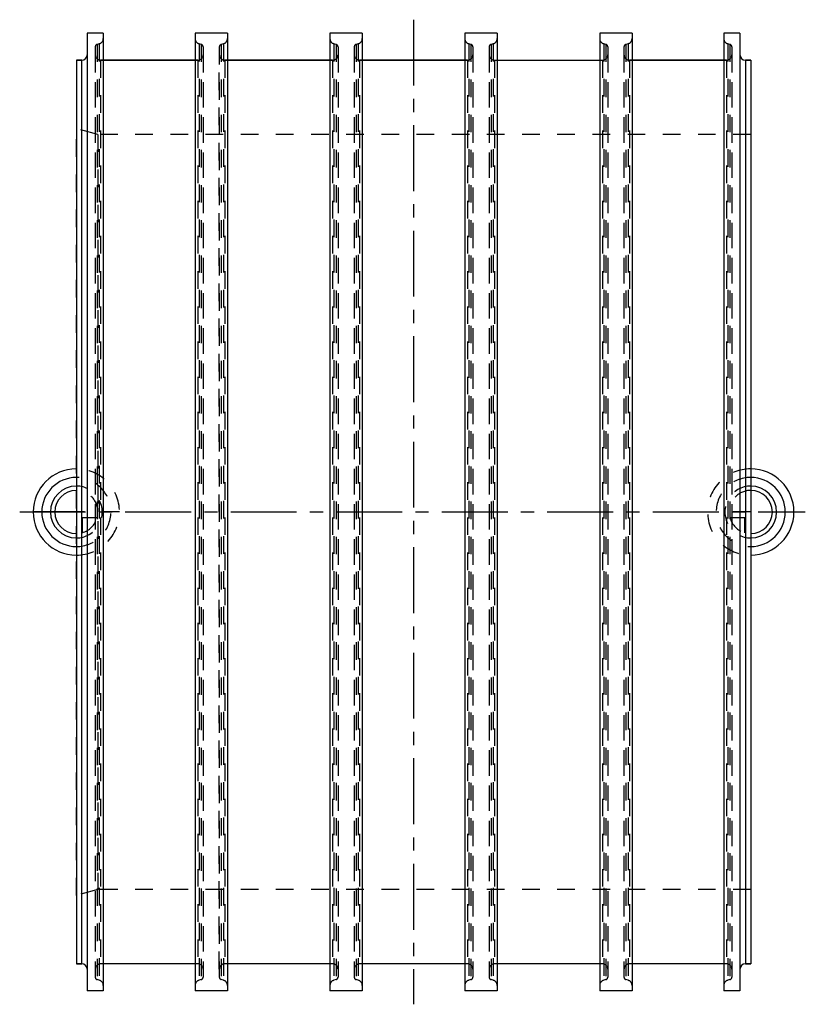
# Model space of a CAD drawing. Header units: millimetres. Extents: x 354 to 645, y 318 to 682.
import ezdxf

# ---------------------------------------------------------------- set-up
doc = ezdxf.new("R2010")
doc.units = ezdxf.units.MM
doc.header["$LTSCALE"] = 65.185185
doc.linetypes.add('CENTER', pattern=[0.6, 0.375, -0.075, 0.075, -0.075])
doc.linetypes.add('HIDDEN', pattern=[0.2, 0.1, -0.1])
for name, color, linetype in [('FASEN', 7, 'CONTINUOUS'), ('KOERPER', 7, 'CONTINUOUS'), ('KONST.EL_MIT_GEO', 7, 'CONTINUOUS'), ('KURVEN', 7, 'CONTINUOUS'), ('L1', 7, 'CONTINUOUS')]:
    doc.layers.add(name, color=color, linetype=linetype)

msp = doc.modelspace()

# ---------------------------------------------------------------- linework, layer by layer
at = {"layer": 'FASEN', "color": 8, "linetype": 'HIDDEN'}
for p, q in [((375, 357.86), (375, 642.14)), ((383, 640), (375, 642.14)), ((383, 640), (383, 360)), ((625, 640), (383, 640)), ((383, 360), (375, 357.86)), ((625, 360), (383, 360))]:
    msp.add_line(p, q, dxfattribs=at)
at = {"layer": 'KOERPER', "color": 7, "linetype": 'Continuous'}
for p, q in [((379, 677.5), (379, 322.5)), ((385, 677.5), (379, 677.5)), ((385, 677.5), (385, 322.5)), ((419, 677.5), (419, 322.5)), ((431, 677.5), (419, 677.5)), ((431, 677.5), (431, 322.5)), ((469, 677.5), (469, 322.5)), ((481, 677.5), (469, 677.5)), ((481, 677.5), (481, 322.5)), ((519, 677.5), (519, 322.5)), ((531, 677.5), (519, 677.5)), ((531, 677.5), (531, 322.5)), ((569, 677.5), (569, 322.5)), ((581, 677.5), (569, 677.5)), ((581, 677.5), (581, 322.5)), ((615, 677.5), (615, 322.5)), ((621, 677.5), (615, 677.5)), ((621, 677.5), (621, 322.5)), ((375, 667.5), (375, 332.5)), ((377, 667.5), (375, 667.5)), ((419, 667.5), (385, 667.5)), ((469, 667.5), (431, 667.5)), ((519, 667.5), (481, 667.5)), ((615, 667.5), (581, 667.5)), ((625, 667.5), (623, 667.5)), ((625, 667.5), (625, 332.5)), ((377, 332.5), (375, 332.5)), ((419, 332.5), (385, 332.5)), ((469, 332.5), (431, 332.5)), ((519, 332.5), (481, 332.5)), ((569, 332.5), (531, 332.5)), ((615, 332.5), (581, 332.5)), ((625, 332.5), (623, 332.5)), ((385, 322.5), (379, 322.5)), ((431, 322.5), (419, 322.5)), ((481, 322.5), (469, 322.5)), ((531, 322.5), (519, 322.5)), ((581, 322.5), (569, 322.5)), ((621, 322.5), (615, 322.5))]:
    msp.add_line(p, q, dxfattribs=at)
at = {"layer": 'KOERPER', "color": 8, "linetype": 'HIDDEN'}
for p, q in [((382, 672.39), (382, 327.61)), ((383.52, 673.57), (382.74, 673.36)), ((382.74, 673.36), (382.74, 326.64)), ((383.52, 673.57), (383.52, 326.43)), ((420.48, 673.57), (420.48, 326.43)), ((421.26, 673.36), (420.48, 673.57)), ((421.26, 673.36), (421.26, 326.64)), ((422, 672.39), (422, 327.61)), ((428, 672.39), (428, 327.61)), ((429.52, 673.57), (428.74, 673.36)), ((428.74, 673.36), (428.74, 326.64)), ((429.52, 673.57), (429.52, 326.43)), ((470.48, 673.57), (470.48, 326.43)), ((471.26, 673.36), (470.48, 673.57)), ((471.26, 673.36), (471.26, 326.64)), ((472, 672.39), (472, 327.61)), ((478, 672.39), (478, 327.61)), ((479.52, 673.57), (478.74, 673.36)), ((478.74, 673.36), (478.74, 326.64)), ((479.52, 673.57), (479.52, 326.43)), ((520.48, 673.57), (520.48, 326.43)), ((521.26, 673.36), (520.48, 673.57)), ((521.26, 673.36), (521.26, 326.64)), ((522, 672.39), (522, 327.61)), ((528, 672.39), (528, 327.61)), ((529.52, 673.57), (528.74, 673.36)), ((528.74, 673.36), (528.74, 326.64)), ((529.52, 673.57), (529.52, 326.43)), ((570.48, 673.57), (570.48, 326.43)), ((571.26, 673.36), (570.48, 673.57)), ((571.26, 673.36), (571.26, 326.64)), ((572, 672.39), (572, 327.61)), ((578, 672.39), (578, 327.61)), ((579.52, 673.57), (578.74, 673.36)), ((578.74, 673.36), (578.74, 326.64)), ((579.52, 673.57), (579.52, 326.43)), ((616.48, 673.57), (616.48, 326.43)), ((617.26, 673.36), (616.48, 673.57)), ((617.26, 673.36), (617.26, 326.64)), ((618, 672.39), (618, 327.61)), ((385, 667.5), (384, 667.5)), ((420, 667.5), (419, 667.5)), ((431, 667.5), (430, 667.5)), ((470, 667.5), (469, 667.5)), ((481, 667.5), (480, 667.5)), ((520, 667.5), (519, 667.5)), ((581, 667.5), (580, 667.5)), ((616, 667.5), (615, 667.5)), ((625, 640), (383, 640)), ((625, 360), (383, 360)), ((385, 332.5), (384, 332.5)), ((420, 332.5), (419, 332.5)), ((431, 332.5), (430, 332.5)), ((470, 332.5), (469, 332.5)), ((481, 332.5), (480, 332.5)), ((520, 332.5), (519, 332.5)), ((531, 332.5), (530, 332.5)), ((570, 332.5), (569, 332.5)), ((581, 332.5), (580, 332.5)), ((616, 332.5), (615, 332.5)), ((383.52, 326.43), (382.74, 326.64)), ((421.26, 326.64), (420.48, 326.43)), ((429.52, 326.43), (428.74, 326.64)), ((471.26, 326.64), (470.48, 326.43)), ((479.52, 326.43), (478.74, 326.64)), ((521.26, 326.64), (520.48, 326.43)), ((529.52, 326.43), (528.74, 326.64)), ((571.26, 326.64), (570.48, 326.43)), ((579.52, 326.43), (578.74, 326.64)), ((617.26, 326.64), (616.48, 326.43))]:
    msp.add_line(p, q, dxfattribs=at)
for centre, radius, start, end in [((383, 675.5), 2, 285, 360), ((421, 675.5), 2, 180, 255), ((429, 675.5), 2, 285, 360), ((471, 675.5), 2, 180, 255), ((479, 675.5), 2, 285, 360), ((521, 675.5), 2, 180, 255), ((529, 675.5), 2, 285, 360), ((571, 675.5), 2, 180, 255), ((579, 675.5), 2, 285, 360), ((617, 675.5), 2, 180, 255), ((383, 672.39), 1, 105, 180), ((421, 672.39), 1, 0, 75), ((429, 672.39), 1, 105, 180), ((471, 672.39), 1, 0, 75), ((479, 672.39), 1, 105, 180), ((521, 672.39), 1, 0, 75), ((529, 672.39), 1, 105, 180), ((571, 672.39), 1, 0, 75), ((579, 672.39), 1, 105, 180), ((617, 672.39), 1, 0, 75), ((383, 327.61), 1, 180, 255), ((383, 324.5), 2, 0, 75), ((421, 324.5), 2, 105, 180), ((421, 327.61), 1, 285, 360), ((429, 327.61), 1, 180, 255), ((429, 324.5), 2, 0, 75), ((471, 324.5), 2, 105, 180), ((471, 327.61), 1, 285, 360), ((479, 327.61), 1, 180, 255), ((479, 324.5), 2, 0, 75), ((521, 324.5), 2, 105, 180), ((521, 327.61), 1, 285, 360), ((529, 327.61), 1, 180, 255), ((529, 324.5), 2, 0, 75), ((571, 324.5), 2, 105, 180), ((571, 327.61), 1, 285, 360), ((579, 327.61), 1, 180, 255), ((579, 324.5), 2, 0, 75), ((617, 324.5), 2, 105, 180), ((617, 327.61), 1, 285, 360)]:
    msp.add_arc(centre, radius, start, end, dxfattribs=at)
at = {"layer": 'KONST.EL_MIT_GEO', "color": 8, "linetype": 'HIDDEN'}
for p, q in [((379, 669.5), (379, 330.5)), ((382, 669.5), (382, 330.5)), ((422, 669.5), (422, 330.5)), ((428, 330.5), (428, 669.5)), ((472, 669.5), (472, 330.5)), ((478, 669.5), (478, 330.5)), ((522, 669.5), (522, 330.5)), ((528, 669.5), (528, 330.5)), ((572, 669.5), (572, 330.5)), ((578, 669.5), (578, 330.5)), ((618, 669.5), (618, 330.5)), ((621, 669.5), (621, 330.5)), ((384, 667.5), (384, 332.5)), ((384, 667.5), (385, 667.5)), ((419, 667.5), (420, 667.5)), ((420, 667.5), (420, 332.5)), ((430, 667.5), (430, 332.5)), ((430, 667.5), (431, 667.5)), ((469, 667.5), (470, 667.5)), ((470, 667.5), (470, 332.5)), ((480, 667.5), (480, 332.5)), ((480, 667.5), (481, 667.5)), ((519, 667.5), (520, 667.5)), ((520, 667.5), (520, 332.5)), ((530, 667.5), (530, 332.5)), ((530, 667.5), (531, 667.5)), ((569, 667.5), (570, 667.5)), ((570, 667.5), (570, 332.5)), ((580, 667.5), (580, 332.5)), ((580, 667.5), (581, 667.5)), ((615, 667.5), (616, 667.5)), ((616, 667.5), (616, 332.5))]:
    msp.add_line(p, q, dxfattribs=at)
at = {"layer": 'KONST.EL_MIT_GEO', "color": 7, "linetype": 'Continuous'}
for p, q in [((375, 667.5), (377, 667.5)), ((377, 332.5), (377, 667.5)), ((385, 667.5), (419, 667.5)), ((431, 667.5), (469, 667.5)), ((481, 667.5), (519, 667.5)), ((531, 667.5), (569, 667.5)), ((581, 667.5), (615, 667.5)), ((623, 667.5), (623, 332.5)), ((623, 667.5), (625, 667.5)), ((375, 332.5), (377, 332.5)), ((623, 332.5), (625, 332.5))]:
    msp.add_line(p, q, dxfattribs=at)
for centre, start, end in [((377, 669.5), 270, 360), ((623, 669.5), 180, 270), ((377, 330.5), 0, 90), ((623, 330.5), 90, 180)]:
    msp.add_arc(centre, 2, start, end, dxfattribs=at)
at = {"layer": 'KONST.EL_MIT_GEO', "color": 8, "linetype": 'HIDDEN'}
for centre, start, end in [((384, 669.5), 180, 270), ((420, 669.5), 270, 360), ((430, 669.5), 180, 270), ((470, 669.5), 270, 360), ((480, 669.5), 180, 270), ((520, 669.5), 270, 360), ((530, 669.5), 180, 270), ((570, 669.5), 270, 360), ((580, 669.5), 180, 270), ((616, 669.5), 270, 360), ((384, 330.5), 90, 180), ((420, 330.5), 0, 90), ((430, 330.5), 90, 180), ((470, 330.5), 0, 90), ((480, 330.5), 90, 180), ((520, 330.5), 0, 90), ((530, 330.5), 90, 180), ((570, 330.5), 0, 90), ((580, 330.5), 90, 180), ((616, 330.5), 0, 90)]:
    msp.add_arc(centre, 2, start, end, dxfattribs=at)
at = {"layer": 'KURVEN', "color": 40, "linetype": 'Continuous'}
msp.add_line((375, 500), (359, 500), dxfattribs=at)
at = {"layer": 'KURVEN', "color": 8, "linetype": 'HIDDEN'}
for p, q in [((375, 500), (375, 490.4)), ((391, 500), (375, 500)), ((377.2, 497.8), (377.2, 492.31)), ((382.69, 497.8), (377.2, 497.8)), ((625, 500), (615, 500)), ((622.8, 497.8), (617.31, 497.8)), ((622.8, 492.31), (622.8, 497.8)), ((625, 500), (625, 490.4))]:
    msp.add_line(p, q, dxfattribs=at)
at = {"layer": 'KURVEN', "color": 40, "linetype": 'Continuous'}
for centre, radius, start, end in [((375, 500), 16, 90, 270), ((625, 500), 16, 270, 90), ((375, 500), 12.8, 90, 270), ((625, 500), 12.8, 270, 90), ((375, 500), 9.6, 90.0001, 270), ((375, 500), 8, 90.0001, 270), ((625, 500), 9.6, 270, 89.9999), ((625, 500), 8, 270, 89.9999)]:
    msp.add_arc(centre, radius, start, end, dxfattribs=at)
at = {"layer": 'KURVEN', "color": 8, "linetype": 'HIDDEN'}
for centre, radius, start, end in [((375, 500), 16, 270, 90), ((625, 500), 16, 90, 270), ((375, 500), 12.8, 270, 90), ((625, 500), 12.8, 90, 270), ((375, 500), 9.6, 270, 90.0001), ((375, 500), 8, 0, 90.0001), ((625, 500), 9.6, 89.9999, 270), ((625, 500), 8, 89.9999, 180), ((375, 500), 8, 285.962, 344.038), ((625, 500), 8, 195.962, 254.038)]:
    msp.add_arc(centre, radius, start, end, dxfattribs=at)
at = {"layer": 'L1', "color": 2, "linetype": 'CENTER'}
for p, q in [((500, 682.5), (500, 317.5)), ((354, 500), (645.22, 500))]:
    msp.add_line(p, q, dxfattribs=at)

doc.saveas('drawing.dxf')
